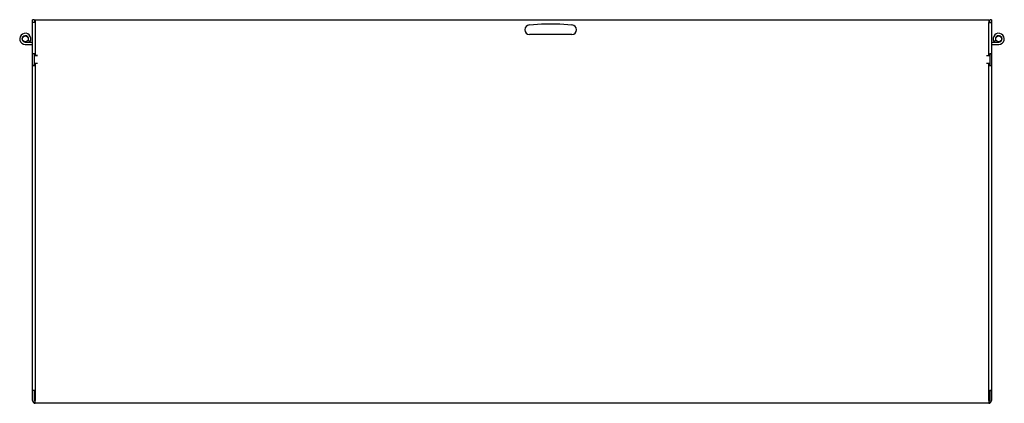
# Model space of a CAD drawing. Header units: inches. Extents: x 26 to 56.8, y 17.4 to 29.4.
import ezdxf

# ---------------------------------------------------------------- set-up
doc = ezdxf.new("R2010")
doc.units = ezdxf.units.IN
doc.header["$MEASUREMENT"] = 0
doc.layers.add('Visible Edges(ANSI)', color=7, linetype='Continuous', lineweight=25)

msp = doc.modelspace()

# ---------------------------------------------------------------- linework, layer by layer
at = {"layer": 'Visible Edges(ANSI)'}
for p, q in [((26.444, 29.339), (26.444, 29.394)), ((26.499, 29.394), (26.444, 29.394)), ((26.444, 29.308), (26.444, 29.339)), ((26.53, 29.308), (26.444, 29.308)), ((26.444, 28.324), (26.444, 29.308)), ((26.499, 29.394), (26.499, 29.339)), ((26.499, 29.339), (26.499, 29.308)), ((26.53, 29.394), (56.358, 29.394)), ((26.53, 29.394), (26.53, 29.308)), ((26.53, 29.308), (26.53, 28.269)), ((41.991, 29.229), (42.371, 29.269)), ((42.371, 29.269), (42.935, 29.269)), ((42.935, 29.269), (43.316, 29.229)), ((56.358, 29.394), (56.358, 29.308)), ((56.358, 28.269), (56.358, 29.308)), ((56.358, 29.308), (56.444, 29.308)), ((56.389, 29.339), (56.389, 29.394)), ((56.444, 29.394), (56.389, 29.394)), ((56.389, 29.308), (56.389, 29.339)), ((56.444, 29.394), (56.444, 29.339)), ((56.444, 29.339), (56.444, 29.308)), ((56.444, 29.308), (56.444, 28.324)), ((26.216, 28.694), (26.444, 28.694)), ((26.367, 28.706), (26.302, 28.744)), ((43.316, 28.929), (41.991, 28.929)), ((56.444, 28.694), (56.672, 28.694)), ((56.585, 28.744), (56.52, 28.706)), ((26.216, 28.619), (26.444, 28.619)), ((56.444, 28.619), (56.672, 28.619)), ((26.53, 28.324), (26.444, 28.324)), ((26.499, 28.324), (26.444, 28.324)), ((26.444, 28.324), (26.444, 28.324)), ((26.444, 27.964), (26.444, 28.324)), ((26.499, 28.324), (26.499, 28.324)), ((26.499, 27.964), (26.499, 28.324)), ((26.499, 28.319), (26.53, 28.319)), ((26.597, 28.269), (26.499, 28.269)), ((26.53, 28.269), (26.597, 28.269)), ((26.597, 28.269), (26.597, 28.269)), ((26.597, 28.269), (26.597, 28.269)), ((56.29, 28.269), (56.358, 28.269)), ((56.29, 28.269), (56.29, 28.269)), ((56.291, 28.269), (56.29, 28.269)), ((56.291, 28.269), (56.389, 28.269)), ((56.358, 28.324), (56.444, 28.324)), ((56.358, 28.319), (56.389, 28.319)), ((56.444, 28.324), (56.389, 28.324)), ((56.389, 28.324), (56.389, 28.324)), ((56.389, 28.324), (56.389, 27.964)), ((56.444, 28.324), (56.444, 28.324)), ((56.444, 28.324), (56.444, 27.964)), ((26.444, 17.793), (26.444, 27.964)), ((26.444, 27.964), (26.444, 27.964)), ((26.444, 27.964), (26.499, 27.964)), ((26.53, 27.964), (26.444, 27.964)), ((26.597, 28.019), (26.499, 28.019)), ((26.499, 27.964), (26.499, 27.964)), ((26.53, 28.019), (26.53, 17.48)), ((26.597, 28.019), (26.53, 28.019)), ((26.597, 28.019), (26.597, 28.019)), ((26.597, 28.019), (26.597, 28.019)), ((56.29, 28.019), (56.291, 28.019)), ((56.29, 28.019), (56.29, 28.019)), ((56.358, 28.019), (56.29, 28.019)), ((56.389, 28.019), (56.291, 28.019)), ((56.358, 17.48), (56.358, 28.019)), ((56.358, 27.964), (56.444, 27.964)), ((56.389, 27.964), (56.389, 27.964)), ((56.389, 27.964), (56.444, 27.964)), ((56.444, 27.964), (56.444, 27.964)), ((56.444, 27.964), (56.444, 17.793)), ((26.444, 17.48), (26.444, 17.793)), ((26.444, 17.793), (26.444, 17.793)), ((26.53, 17.793), (26.444, 17.793)), ((26.499, 17.793), (26.444, 17.793)), ((26.499, 17.48), (26.499, 17.793)), ((26.499, 17.793), (26.499, 17.793)), ((56.358, 17.793), (56.444, 17.793)), ((56.389, 17.793), (56.389, 17.48)), ((56.389, 17.793), (56.389, 17.793)), ((56.444, 17.793), (56.389, 17.793)), ((56.444, 17.793), (56.444, 17.48)), ((56.444, 17.793), (56.444, 17.793)), ((26.53, 17.394), (26.53, 17.48)), ((56.358, 17.394), (26.53, 17.394)), ((56.358, 17.48), (56.358, 17.394))]:
    msp.add_line(p, q, dxfattribs=at)
for centre in [(26.216, 28.794), (56.672, 28.794)]:
    msp.add_circle(centre, 0.0935, dxfattribs=at)
for centre, radius, start, end in [((26.216, 28.794), 0.175, 330, 270), ((41.991, 29.079), 0.15, 90, 270), ((43.316, 29.079), 0.15, 270, 90), ((56.672, 28.794), 0.175, 270, 210), ((26.216, 28.794), 0.1, 330, 270), ((56.672, 28.794), 0.1, 270, 210), ((26.53, 17.48), 0.086, 180, 270), ((26.53, 17.48), 0.031, 180, 270), ((56.358, 17.48), 0.031, 270, 0), ((56.358, 17.48), 0.086, 270, 0)]:
    msp.add_arc(centre, radius, start, end, dxfattribs=at)

doc.saveas('drawing.dxf')
